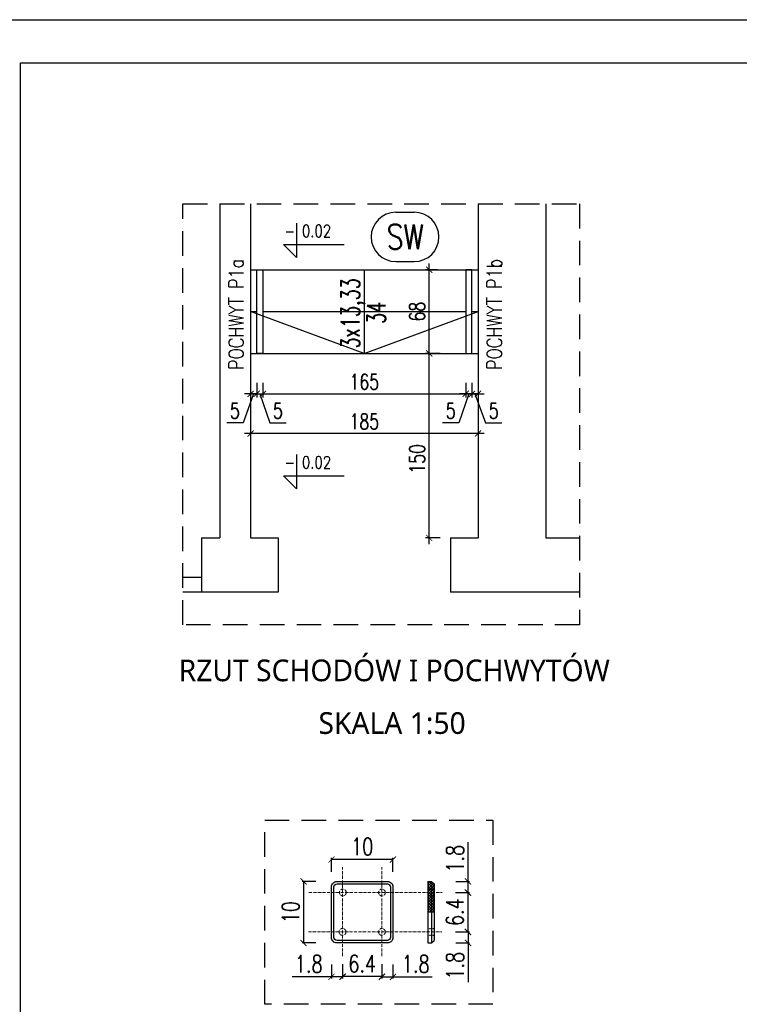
# Model space of a CAD drawing. Header units: millimetres. Extents: x 31969 to 285678, y -69766 to -1123.
# Tile 47 of 159: x 140331 to 140916, y -16873 to -16073. Entities that reach past the tile are written whole.
import ezdxf
from ezdxf.enums import TextEntityAlignment as Align

# ---------------------------------------------------------------- set-up
doc = ezdxf.new("R2010")
doc.units = ezdxf.units.MM
for name, pattern in [('ACAD_ISO10W100', [18, 12, -3, 0, -3]), ('HIDDEN', [0.375, 0.25, -0.125]), ('KRE_16_8', [24, 16, -8])]:
    doc.linetypes.add(name, pattern=pattern)
for name, color, linetype in [('a-balustrady detal', 5, 'Continuous'), ('a-biblioteka', 251, 'Continuous'), ('a-koty', 1, 'Continuous'), ('a-opis 2', 1, 'Continuous'), ('a-przerywana', 250, 'HIDDEN'), ('a-ramka', 7, 'Continuous'), ('a-schody', 3, 'Continuous'), ('a-widokowa', 3, 'Continuous'), ('a-wymiary', 11, 'Continuous'), ('A_detal', 150, 'Continuous'), ('A_ponad', 252, 'KRE_16_8'), ('A_widokowe_1', 4, 'Continuous')]:
    doc.layers.add(name, color=color, linetype=linetype)
doc.styles.add('PRZEKRÓJ2', font='l_10646.ttf')
doc.styles.add('WYMIAR', font='romans.shx', dxfattribs={"width": 0.8})
doc.styles.add('WYMIARY', font='simplex.shx', dxfattribs={"width": 0.75})
doc.dimstyles.new('MAREK50', dxfattribs={"dimtxt": 12.5, "dimasz": 5, "dimexe": 3, "dimexo": 2, "dimgap": 3.5, "dimtad": 1, "dimdec": 1, "dimdsep": 46, "dimtxsty": 'WYMIARY', "dimblk1": 'ARCHTICK', "dimblk2": 'ARCHTICK', "dimsah": 1, "dimcen": 2.5, "dimdle": 5, "dimadec": 0, "dimazin": 0, "dimtfac": 1, "dimtdec": 1, "dimtmove": 1, "dimatfit": 3, "dimldrblk": 'ARCHTICK', "dimfxl": 0, "dimtolj": 1, "dimtzin": 0, "dimarcsym": 0})
pattern_1 = [(315, (-1274062.8455, -194434.7474), (1.1225320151, 1.1225320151), []), (45, (-1274062.8455, -194434.7474), (-1.1225320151, 1.1225320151), [])]

# ---------------------------------------------------------------- blocks, each defined once
blk = doc.blocks.new('_ARCHTICK')
at = {"color": 0, "linetype": 'ByBlock', "const_width": 0.15}
blk.add_lwpolyline([(-0.5, -0.5), (0.5, 0.5)], dxfattribs=at)
blk = doc.blocks.new('*D494')
at = {"layer": 'a-wymiary', "color": 0, "lineweight": -2, "ltscale": 100}
for p, q in [((140518.67, -16395.43), (140518.67, -16412.29)), ((140703.67, -16395.43), (140703.67, -16412.29)), ((140708.67, -16409.29), (140513.67, -16409.29))]:
    blk.add_line(p, q, dxfattribs=at)
at = {"layer": 'DEFPOINTS', "color": 0, "ltscale": 100}
for p in [(140518.67, -16393.43), (140703.67, -16393.43), (140518.67, -16409.29)]:
    blk.add_point(p, dxfattribs=at)
at = {"layer": 'a-wymiary', "color": 0, "lineweight": -2, "ltscale": 100, "xscale": 5, "yscale": 5, "zscale": 5, "rotation": 180}
blk.add_blockref('_ARCHTICK', (140518.67, -16409.29), dxfattribs=at)
at = {"layer": 'a-wymiary', "color": 0, "lineweight": -2, "ltscale": 100, "xscale": 5, "yscale": 5, "zscale": 5}
blk.add_blockref('_ARCHTICK', (140703.67, -16409.29), dxfattribs=at)
at = {"layer": 'a-wymiary', "color": 0, "ltscale": 100, "insert": (140611.17, -16399.54), "char_height": 12.5, "attachment_point": 5, "style": 'WYMIARY'}
blk.add_mtext('\\A1;185', dxfattribs=at)
blk = doc.blocks.new('*D495')
at = {"layer": 'a-wymiary', "color": 0, "lineweight": -2, "ltscale": 100}
for p, q in [((140518.67, -16368.15), (140518.67, -16380.08)), ((140523.67, -16368.15), (140523.67, -16380.08)), ((140521.17, -16377.08), (140512.57, -16400.55)), ((140518.67, -16377.08), (140513.67, -16377.08)), ((140518.67, -16377.08), (140523.67, -16377.08)), ((140518.67, -16377.08), (140523.67, -16377.08)), ((140523.67, -16377.08), (140528.67, -16377.08)), ((140512.57, -16400.55), (140499.32, -16400.55))]:
    blk.add_line(p, q, dxfattribs=at)
at = {"layer": 'DEFPOINTS', "color": 0, "ltscale": 100}
for p in [(140518.67, -16366.15), (140523.67, -16366.15), (140523.67, -16377.08)]:
    blk.add_point(p, dxfattribs=at)
at = {"layer": 'a-wymiary', "color": 0, "lineweight": -2, "ltscale": 100, "xscale": 5, "yscale": 5, "zscale": 5}
blk.add_blockref('_ARCHTICK', (140518.67, -16377.08), dxfattribs=at)
at = {"layer": 'a-wymiary', "color": 0, "lineweight": -2, "ltscale": 100, "xscale": 5, "yscale": 5, "zscale": 5, "rotation": 180}
blk.add_blockref('_ARCHTICK', (140523.67, -16377.08), dxfattribs=at)
at = {"layer": 'a-wymiary', "color": 0, "ltscale": 100, "insert": (140505.94, -16390.8), "char_height": 12.5, "attachment_point": 5, "style": 'WYMIARY'}
blk.add_mtext('\\A1;5', dxfattribs=at)
blk = doc.blocks.new('*D496')
at = {"layer": 'a-wymiary', "color": 0, "lineweight": -2, "ltscale": 100}
for p, q in [((140523.67, -16368.15), (140523.67, -16380.08)), ((140528.67, -16368.15), (140528.67, -16380.08)), ((140523.67, -16377.08), (140518.67, -16377.08)), ((140523.67, -16377.08), (140528.67, -16377.08)), ((140523.67, -16377.08), (140528.67, -16377.08)), ((140526.17, -16377.08), (140534.27, -16400.55)), ((140528.67, -16377.08), (140533.67, -16377.08)), ((140534.27, -16400.55), (140547.52, -16400.55))]:
    blk.add_line(p, q, dxfattribs=at)
at = {"layer": 'DEFPOINTS', "color": 0, "ltscale": 100}
for p in [(140523.67, -16366.15), (140528.67, -16366.15), (140528.67, -16377.08)]:
    blk.add_point(p, dxfattribs=at)
at = {"layer": 'a-wymiary', "color": 0, "lineweight": -2, "ltscale": 100, "xscale": 5, "yscale": 5, "zscale": 5}
blk.add_blockref('_ARCHTICK', (140523.67, -16377.08), dxfattribs=at)
at = {"layer": 'a-wymiary', "color": 0, "lineweight": -2, "ltscale": 100, "xscale": 5, "yscale": 5, "zscale": 5, "rotation": 180}
blk.add_blockref('_ARCHTICK', (140528.67, -16377.08), dxfattribs=at)
at = {"layer": 'a-wymiary', "color": 0, "ltscale": 100, "insert": (140540.89, -16390.8), "char_height": 12.5, "attachment_point": 5, "style": 'WYMIARY'}
blk.add_mtext('\\A1;5', dxfattribs=at)
blk = doc.blocks.new('*D497')
at = {"layer": 'a-wymiary', "color": 0, "lineweight": -2, "ltscale": 100}
for p, q in [((140528.67, -16368.15), (140528.67, -16380.08)), ((140693.67, -16368.15), (140693.67, -16380.08)), ((140523.67, -16377.08), (140698.67, -16377.08))]:
    blk.add_line(p, q, dxfattribs=at)
at = {"layer": 'DEFPOINTS', "color": 0, "ltscale": 100}
for p in [(140528.67, -16366.15), (140693.67, -16366.15), (140693.67, -16377.08)]:
    blk.add_point(p, dxfattribs=at)
at = {"layer": 'a-wymiary', "color": 0, "lineweight": -2, "ltscale": 100, "xscale": 5, "yscale": 5, "zscale": 5, "rotation": 180}
blk.add_blockref('_ARCHTICK', (140528.67, -16377.08), dxfattribs=at)
at = {"layer": 'a-wymiary', "color": 0, "lineweight": -2, "ltscale": 100, "xscale": 5, "yscale": 5, "zscale": 5}
blk.add_blockref('_ARCHTICK', (140693.67, -16377.08), dxfattribs=at)
at = {"layer": 'a-wymiary', "color": 0, "ltscale": 100, "insert": (140611.17, -16367.33), "char_height": 12.5, "attachment_point": 5, "style": 'WYMIARY'}
blk.add_mtext('\\A1;165', dxfattribs=at)
blk = doc.blocks.new('*D498')
at = {"layer": 'a-wymiary', "color": 0, "lineweight": -2, "ltscale": 100}
for p, q in [((140698.67, -16368.15), (140698.67, -16380.08)), ((140703.67, -16368.15), (140703.67, -16380.08)), ((140698.67, -16377.08), (140693.67, -16377.08)), ((140703.67, -16377.08), (140698.67, -16377.08)), ((140703.67, -16377.08), (140698.67, -16377.08)), ((140701.17, -16377.08), (140709.76, -16400.55)), ((140703.67, -16377.08), (140708.67, -16377.08)), ((140709.76, -16400.55), (140723.01, -16400.55))]:
    blk.add_line(p, q, dxfattribs=at)
at = {"layer": 'DEFPOINTS', "color": 0, "ltscale": 100}
for p in [(140698.67, -16366.15), (140703.67, -16366.15), (140698.67, -16377.08)]:
    blk.add_point(p, dxfattribs=at)
at = {"layer": 'a-wymiary', "color": 0, "lineweight": -2, "ltscale": 100, "xscale": 5, "yscale": 5, "zscale": 5}
blk.add_blockref('_ARCHTICK', (140698.67, -16377.08), dxfattribs=at)
at = {"layer": 'a-wymiary', "color": 0, "lineweight": -2, "ltscale": 100, "xscale": 5, "yscale": 5, "zscale": 5, "rotation": 180}
blk.add_blockref('_ARCHTICK', (140703.67, -16377.08), dxfattribs=at)
at = {"layer": 'a-wymiary', "color": 0, "ltscale": 100, "insert": (140716.39, -16390.8), "char_height": 12.5, "attachment_point": 5, "style": 'WYMIARY'}
blk.add_mtext('\\A1;5', dxfattribs=at)
blk = doc.blocks.new('*D499')
at = {"layer": 'a-wymiary', "color": 0, "lineweight": -2, "ltscale": 100}
for p, q in [((140693.67, -16368.15), (140693.67, -16380.08)), ((140698.67, -16368.15), (140698.67, -16380.08)), ((140696.17, -16377.08), (140688.07, -16400.55)), ((140693.67, -16377.08), (140688.67, -16377.08)), ((140698.67, -16377.08), (140693.67, -16377.08)), ((140698.67, -16377.08), (140693.67, -16377.08)), ((140698.67, -16377.08), (140703.67, -16377.08)), ((140688.07, -16400.55), (140674.82, -16400.55))]:
    blk.add_line(p, q, dxfattribs=at)
at = {"layer": 'DEFPOINTS', "color": 0, "ltscale": 100}
for p in [(140693.67, -16366.15), (140698.67, -16366.15), (140693.67, -16377.08)]:
    blk.add_point(p, dxfattribs=at)
at = {"layer": 'a-wymiary', "color": 0, "lineweight": -2, "ltscale": 100, "xscale": 5, "yscale": 5, "zscale": 5}
blk.add_blockref('_ARCHTICK', (140693.67, -16377.08), dxfattribs=at)
at = {"layer": 'a-wymiary', "color": 0, "lineweight": -2, "ltscale": 100, "xscale": 5, "yscale": 5, "zscale": 5, "rotation": 180}
blk.add_blockref('_ARCHTICK', (140698.67, -16377.08), dxfattribs=at)
at = {"layer": 'a-wymiary', "color": 0, "ltscale": 100, "insert": (140681.44, -16390.8), "char_height": 12.5, "attachment_point": 5, "style": 'WYMIARY'}
blk.add_mtext('\\A1;5', dxfattribs=at)
blk = doc.blocks.new('*D500')
at = {"layer": 'a-wymiary', "color": 0, "lineweight": -2, "ltscale": 100}
for p, q in [((291537.17, 42692.47), (291537.17, 42703.72)), ((291587.17, 42702.47), (291537.17, 42702.47)), ((291587.17, 42692.47), (291587.17, 42703.72))]:
    blk.add_line(p, q, dxfattribs=at)
at = {"layer": 'DEFPOINTS', "color": 0, "ltscale": 100}
for p in [(291537.17, 42702.47), (291537.17, 42675.63), (291587.17, 42675.63)]:
    blk.add_point(p, dxfattribs=at)
at = {"layer": 'a-wymiary', "color": 0, "lineweight": -2, "ltscale": 100, "xscale": 5, "yscale": 5, "zscale": 5, "rotation": 180}
blk.add_blockref('_ARCHTICK', (291537.17, 42702.47), dxfattribs=at)
at = {"layer": 'a-wymiary', "color": 0, "lineweight": -2, "ltscale": 100, "xscale": 5, "yscale": 5, "zscale": 5}
blk.add_blockref('_ARCHTICK', (291587.17, 42702.47), dxfattribs=at)
at = {"layer": 'a-wymiary', "color": 0, "ltscale": 100, "insert": (291562.17, 42712.97), "char_height": 14, "attachment_point": 5, "style": 'WYMIARY'}
blk.add_mtext('\\A1;10', dxfattribs=at)
blk = doc.blocks.new('*D501')
at = {"layer": 'a-wymiary', "color": 0, "lineweight": -2, "ltscale": 100}
for p, q in [((291578.17, 42617.07), (291578.17, 42605.82)), ((291587.17, 42617.07), (291587.17, 42605.82)), ((291578.17, 42607.07), (291587.17, 42607.07)), ((291587.17, 42607.07), (291619.17, 42607.07))]:
    blk.add_line(p, q, dxfattribs=at)
at = {"layer": 'DEFPOINTS', "color": 0, "ltscale": 100}
for p in [(291578.17, 42643.63), (291587.17, 42643.63), (291578.17, 42607.07)]:
    blk.add_point(p, dxfattribs=at)
at = {"layer": 'a-wymiary', "color": 0, "lineweight": -2, "ltscale": 100, "xscale": 5, "yscale": 5, "zscale": 5, "rotation": 180}
blk.add_blockref('_ARCHTICK', (291578.17, 42607.07), dxfattribs=at)
at = {"layer": 'a-wymiary', "color": 0, "lineweight": -2, "ltscale": 100, "xscale": 5, "yscale": 5, "zscale": 5}
blk.add_blockref('_ARCHTICK', (291587.17, 42607.07), dxfattribs=at)
at = {"layer": 'a-wymiary', "color": 0, "ltscale": 100, "insert": (291605.67, 42617.57), "char_height": 14, "attachment_point": 5, "style": 'WYMIARY'}
blk.add_mtext('\\A1;1.8', dxfattribs=at)
blk = doc.blocks.new('*D502')
at = {"layer": 'a-wymiary', "color": 0, "lineweight": -2}
for p, q in [((291546.17, 42617.3), (291546.17, 42606.05)), ((291578.17, 42617.3), (291578.17, 42606.05)), ((291578.17, 42607.3), (291546.17, 42607.3))]:
    blk.add_line(p, q, dxfattribs=at)
at = {"layer": 'DEFPOINTS', "color": 0}
for p in [(291578.17, 42643.63), (291546.17, 42623.94), (291546.17, 42607.3)]:
    blk.add_point(p, dxfattribs=at)
at = {"layer": 'a-wymiary', "color": 0, "lineweight": -2, "xscale": 5, "yscale": 5, "zscale": 5, "rotation": 180}
blk.add_blockref('_ARCHTICK', (291546.17, 42607.3), dxfattribs=at)
at = {"layer": 'a-wymiary', "color": 0, "lineweight": -2, "xscale": 5, "yscale": 5, "zscale": 5}
blk.add_blockref('_ARCHTICK', (291578.17, 42607.3), dxfattribs=at)
at = {"layer": 'a-wymiary', "color": 0, "insert": (291562.17, 42617.8), "char_height": 14, "attachment_point": 5, "style": 'WYMIARY'}
blk.add_mtext('\\A1;6.4', dxfattribs=at)
blk = doc.blocks.new('*D503')
at = {"layer": 'a-wymiary', "color": 0, "lineweight": -2, "ltscale": 100}
for p, q in [((291537.17, 42617.07), (291537.17, 42605.82)), ((291546.17, 42617.07), (291546.17, 42605.82)), ((291537.17, 42607.07), (291505.17, 42607.07)), ((291546.17, 42607.07), (291537.17, 42607.07))]:
    blk.add_line(p, q, dxfattribs=at)
at = {"layer": 'DEFPOINTS', "color": 0, "ltscale": 100}
for p in [(291537.17, 42643.63), (291546.17, 42643.63), (291546.17, 42607.07)]:
    blk.add_point(p, dxfattribs=at)
at = {"layer": 'a-wymiary', "color": 0, "lineweight": -2, "ltscale": 100, "xscale": 5, "yscale": 5, "zscale": 5, "rotation": 180}
blk.add_blockref('_ARCHTICK', (291537.17, 42607.07), dxfattribs=at)
at = {"layer": 'a-wymiary', "color": 0, "lineweight": -2, "ltscale": 100, "xscale": 5, "yscale": 5, "zscale": 5}
blk.add_blockref('_ARCHTICK', (291546.17, 42607.07), dxfattribs=at)
at = {"layer": 'a-wymiary', "color": 0, "ltscale": 100, "insert": (291518.67, 42617.57), "char_height": 14, "attachment_point": 5, "style": 'WYMIARY'}
blk.add_mtext('\\A1;1.8', dxfattribs=at)
blk = doc.blocks.new('*D504')
at = {"layer": 'a-wymiary', "color": 0, "lineweight": -2, "ltscale": 100}
for p, q in [((291524.44, 42684.63), (291513.19, 42684.63)), ((291514.44, 42684.63), (291514.44, 42634.63)), ((291524.44, 42634.63), (291513.19, 42634.63))]:
    blk.add_line(p, q, dxfattribs=at)
at = {"layer": 'DEFPOINTS', "color": 0, "ltscale": 100}
for p in [(291546.17, 42684.63), (291514.44, 42634.63), (291546.17, 42634.63)]:
    blk.add_point(p, dxfattribs=at)
at = {"layer": 'a-wymiary', "color": 0, "lineweight": -2, "ltscale": 100, "xscale": 5, "yscale": 5, "zscale": 5}
for p, rotation in [((291514.44, 42684.63), 90), ((291514.44, 42634.63), 270)]:
    blk.add_blockref('_ARCHTICK', p, dxfattribs=dict(at, rotation=rotation))
at = {"layer": 'a-wymiary', "color": 0, "ltscale": 100, "insert": (291503.94, 42659.63), "char_height": 14, "attachment_point": 5, "rotation": 90, "style": 'WYMIARY'}
blk.add_mtext('\\A1;10', dxfattribs=at)
blk = doc.blocks.new('*D505')
at = {"layer": 'a-wymiary', "color": 0, "lineweight": -2, "ltscale": 100}
for p, q in [((291648.19, 42684.63), (291648.19, 42716.63)), ((291638.19, 42684.63), (291649.44, 42684.63)), ((291648.19, 42675.63), (291648.19, 42684.63)), ((291638.19, 42675.63), (291649.44, 42675.63))]:
    blk.add_line(p, q, dxfattribs=at)
at = {"layer": 'DEFPOINTS', "color": 0, "ltscale": 100}
for p in [(291615.38, 42684.63), (291615.38, 42675.63), (291648.19, 42675.63)]:
    blk.add_point(p, dxfattribs=at)
at = {"layer": 'a-wymiary', "color": 0, "lineweight": -2, "ltscale": 100, "xscale": 5, "yscale": 5, "zscale": 5}
for p, rotation in [((291648.19, 42684.63), 90), ((291648.19, 42675.63), 270)]:
    blk.add_blockref('_ARCHTICK', p, dxfattribs=dict(at, rotation=rotation))
at = {"layer": 'a-wymiary', "color": 0, "ltscale": 100, "insert": (291637.69, 42703.13), "char_height": 14, "attachment_point": 5, "rotation": 90, "style": 'WYMIARY'}
blk.add_mtext('\\A1;1.8', dxfattribs=at)
blk = doc.blocks.new('*D506')
at = {"layer": 'a-wymiary', "color": 0, "lineweight": -2}
for p, q in [((291637.97, 42675.63), (291649.22, 42675.63)), ((291647.97, 42675.63), (291647.97, 42643.63)), ((291637.97, 42643.63), (291649.22, 42643.63))]:
    blk.add_line(p, q, dxfattribs=at)
at = {"layer": 'DEFPOINTS', "color": 0}
for p in [(291615.38, 42675.63), (291624.26, 42643.63), (291647.97, 42643.63)]:
    blk.add_point(p, dxfattribs=at)
at = {"layer": 'a-wymiary', "color": 0, "lineweight": -2, "xscale": 5, "yscale": 5, "zscale": 5}
for p, rotation in [((291647.97, 42675.63), 90), ((291647.97, 42643.63), 270)]:
    blk.add_blockref('_ARCHTICK', p, dxfattribs=dict(at, rotation=rotation))
at = {"layer": 'a-wymiary', "color": 0, "insert": (291637.47, 42659.63), "char_height": 14, "attachment_point": 5, "rotation": 90, "style": 'WYMIARY'}
blk.add_mtext('\\A1;6.4', dxfattribs=at)
blk = doc.blocks.new('*D507')
at = {"layer": 'a-wymiary', "color": 0, "lineweight": -2, "ltscale": 100}
for p, q in [((291638.19, 42643.63), (291649.44, 42643.63)), ((291648.19, 42643.63), (291648.19, 42634.63)), ((291638.19, 42634.63), (291649.44, 42634.63)), ((291648.19, 42634.63), (291648.19, 42602.63))]:
    blk.add_line(p, q, dxfattribs=at)
at = {"layer": 'DEFPOINTS', "color": 0, "ltscale": 100}
for p in [(291615.38, 42643.63), (291648.19, 42643.63), (291615.38, 42634.63)]:
    blk.add_point(p, dxfattribs=at)
at = {"layer": 'a-wymiary', "color": 0, "lineweight": -2, "ltscale": 100, "xscale": 5, "yscale": 5, "zscale": 5}
for p, rotation in [((291648.19, 42643.63), 90), ((291648.19, 42634.63), 270)]:
    blk.add_blockref('_ARCHTICK', p, dxfattribs=dict(at, rotation=rotation))
at = {"layer": 'a-wymiary', "color": 0, "ltscale": 100, "insert": (291637.69, 42616.13), "char_height": 14, "attachment_point": 5, "rotation": 90, "style": 'WYMIARY'}
blk.add_mtext('\\A1;1.8', dxfattribs=at)
blk = doc.blocks.new('*D509')
at = {"layer": 'a-wymiary', "color": 0, "lineweight": -2, "ltscale": 100}
for p, q in [((140663.98, -16499.22), (140663.98, -16339.22)), ((140672.87, -16344.22), (140660.98, -16344.22)), ((140672.87, -16494.22), (140660.98, -16494.22))]:
    blk.add_line(p, q, dxfattribs=at)
at = {"layer": 'DEFPOINTS', "color": 0, "ltscale": 100}
for p in [(140663.98, -16344.22), (140674.87, -16344.22), (140674.87, -16494.22)]:
    blk.add_point(p, dxfattribs=at)
at = {"layer": 'a-wymiary', "color": 0, "lineweight": -2, "ltscale": 100, "xscale": 5, "yscale": 5, "zscale": 5}
for p, rotation in [((140663.98, -16344.22), 90), ((140663.98, -16494.22), 270)]:
    blk.add_blockref('_ARCHTICK', p, dxfattribs=dict(at, rotation=rotation))
at = {"layer": 'a-wymiary', "color": 0, "ltscale": 100, "insert": (140654.23, -16429.98), "char_height": 12.5, "attachment_point": 5, "rotation": 90, "style": 'WYMIARY'}
blk.add_mtext('\\A1;150', dxfattribs=at)
blk = doc.blocks.new('*D510')
at = {"layer": 'a-wymiary', "color": 0, "lineweight": -2, "ltscale": 100}
for p, q in [((140663.98, -16349.22), (140663.98, -16271.22)), ((140670.72, -16276.22), (140660.98, -16276.22)), ((140672.87, -16344.22), (140660.98, -16344.22))]:
    blk.add_line(p, q, dxfattribs=at)
at = {"layer": 'DEFPOINTS', "color": 0, "ltscale": 100}
for p in [(140663.98, -16276.22), (140672.72, -16276.22), (140674.87, -16344.22)]:
    blk.add_point(p, dxfattribs=at)
at = {"layer": 'a-wymiary', "color": 0, "lineweight": -2, "ltscale": 100, "xscale": 5, "yscale": 5, "zscale": 5}
for p, rotation in [((140663.98, -16276.22), 90), ((140663.98, -16344.22), 270)]:
    blk.add_blockref('_ARCHTICK', p, dxfattribs=dict(at, rotation=rotation))
at = {"layer": 'a-wymiary', "color": 0, "ltscale": 100, "insert": (140654.23, -16310.22), "char_height": 12.5, "attachment_point": 5, "rotation": 90, "style": 'WYMIARY'}
blk.add_mtext('\\A1;68', dxfattribs=at)
blk = doc.blocks.new('A$C26DB4816')
at = {"layer": 'A_widokowe_1', "ltscale": 15}
h = blk.add_hatch(dxfattribs=at)
h.set_pattern_fill('ANSI37', color=256, scale=0.5, angle=-90, style=0)
h.set_pattern_definition(pattern_1)
h.paths.add_polyline_path([(135.77, 99.89), (132.77, 99.89), (132.77, 93.64), (135.77, 93.64)])
h.paths.add_polyline_path([(135.77, 93.64), (132.77, 93.64), (132.77, 88.14), (135.77, 88.14)])
h.paths.add_polyline_path([(135.77, 88.14), (137.77, 88.14), (137.77, 93.64), (135.77, 93.64)])
h.paths.add_polyline_path([(135.77, 93.64), (137.77, 93.64), (137.77, 97.89), (135.77, 99.89)])
h = blk.add_hatch(dxfattribs=at)
h.set_pattern_fill('ANSI37', color=256, scale=0.5, angle=-90, style=0)
h.set_pattern_definition(pattern_1)
h.paths.add_polyline_path([(135.77, 74.89), (135.77, 88.14), (132.77, 88.14), (132.77, 74.89)])
h.paths.add_polyline_path([(137.77, 88.14), (135.77, 88.14), (135.77, 74.89), (137.77, 74.89)])
at = {"layer": 'a-balustrady detal', "ltscale": 0.05}
for p, q in [((132.77, 99.89), (132.77, 93.64)), ((132.77, 99.89), (135.77, 99.89)), ((135.77, 99.89), (137.77, 97.89)), ((137.77, 97.89), (137.77, 93.64)), ((132.77, 93.64), (132.77, 88.14)), ((132.77, 93.64), (137.77, 93.64)), ((132.77, 88.14), (132.77, 49.89)), ((132.77, 88.14), (137.77, 88.14)), ((137.77, 93.64), (137.77, 88.14)), ((137.77, 88.14), (137.77, 51.89)), ((135.77, 74.89), (135.77, 49.89)), ((132.77, 49.89), (135.77, 49.89)), ((135.77, 49.89), (137.77, 51.89))]:
    blk.add_line(p, q, dxfattribs=at)
for points in [[(54.34, 64.89), (54.34, 95.39, -0.414214), (58.84, 99.89), (99.84, 99.89, -0.414214), (104.34, 95.39), (104.34, 64.89)], [(56.34, 64.89), (56.34, 95.39, -0.414214), (58.84, 97.89), (99.84, 97.89, -0.414214), (102.34, 95.39), (102.34, 64.89)], [(104.34, 64.89), (104.34, 54.39, -0.414214), (99.84, 49.89), (58.84, 49.89, -0.414214), (54.34, 54.39), (54.34, 64.89)], [(102.34, 64.89), (102.34, 54.39, -0.414214), (99.84, 51.89), (58.84, 51.89, -0.414214), (56.34, 54.39), (56.34, 64.89)]]:
    blk.add_lwpolyline(points, format="xyb", dxfattribs=at)
at = {"layer": 'a-biblioteka', "linetype": 'ACAD_ISO10W100', "lineweight": 0, "ltscale": 0.2}
for p, q in [((63.34, 39.2), (63.34, 111.53)), ((95.34, 39.2), (95.34, 111.53)), ((35.92, 90.89), (144.27, 90.89)), ((35.68, 58.89), (144.03, 58.89))]:
    blk.add_line(p, q, dxfattribs=at)
for centre in [(63.58, 90.89), (95.34, 90.89), (63.34, 58.89), (95.34, 58.89)]:
    blk.add_circle(centre, 2.75, dxfattribs=at)
at = {"layer": 'a-przerywana', "color": 3, "ltscale": 80}
blk.add_lwpolyline([(0, 149.76), (185.65, 149.76), (185.65, 0), (0, 0)], close=True, dxfattribs=at)
at = {"layer": 'A_detal'}
blk.add_line((137.77, 74.89), (132.77, 74.89), dxfattribs=at)
at = {"layer": 'A_ponad', "color": 4, "ltscale": 0.05}
blk.add_line((135.77, 99.89), (135.77, 74.89), dxfattribs=at)
at = {"layer": 'A_ponad', "color": 4, "ltscale": 0.008}
for p, q in [((132.77, 61.64), (137.77, 61.64)), ((132.77, 56.14), (137.77, 56.14))]:
    blk.add_line(p, q, dxfattribs=at)
at = {"layer": 'a-wymiary', "ltscale": 100}
dim = blk.add_linear_dim(base=(54.34, 117.73), p1=(104.34, 90.89), p2=(54.34, 90.89), text='10', dimstyle='MAREK50', override={"dimfxl": 10}, dxfattribs=at)
dim.commit()
dim.dimension.update_dxf_attribs({"geometry": '*D500', "text_midpoint": (79.34, 128.23), "insert": (-291482.83, -42584.74)})
for base, p1, p2, angle, picture, middle in [((165.36, 90.89), (132.54, 99.89), (132.54, 90.89), 90, '*D505', (165.36, 118.39)), ((63.34, 22.33), (54.34, 58.89), (63.34, 58.89), 180, '*D503', (35.84, 22.33)), ((165.36, 58.89), (132.54, 49.89), (132.54, 58.89), 270, '*D507', (165.36, 31.39))]:
    dim = blk.add_linear_dim(base=base, p1=p1, p2=p2, angle=angle, text='1.8', dimstyle='MAREK50', override={"dimfxl": 10}, dxfattribs=at)
    dim.commit()
    dim.dimension.update_dxf_attribs({"geometry": picture, "text_midpoint": middle, "dimtype": 128, "insert": (-291482.83, -42584.74)})
dim = blk.add_linear_dim(base=(31.61, 49.89), p1=(63.34, 99.89), p2=(63.34, 49.89), angle=90, text='10', dimstyle='MAREK50', override={"dimfxl": 10}, dxfattribs=at)
dim.commit()
dim.dimension.update_dxf_attribs({"geometry": '*D504', "text_midpoint": (21.11, 74.89), "insert": (-291482.83, -42584.74)})
at = {"layer": 'a-wymiary'}
dim = blk.add_linear_dim(base=(165.13, 58.89), p1=(132.54, 90.89), p2=(141.43, 58.89), angle=90, text='6.4', dimstyle='MAREK50', override={"dimtmove": 1, "dimfxl": 10}, dxfattribs=at)
dim.commit()
dim.dimension.update_dxf_attribs({"geometry": '*D506', "text_midpoint": (154.63, 74.89), "insert": (-291482.83, -42584.74)})
dim = blk.add_linear_dim(base=(63.34, 22.56), p1=(95.34, 58.89), p2=(63.34, 39.2), text='6.4', dimstyle='MAREK50', override={"dimtmove": 1, "dimfxl": 10}, dxfattribs=at)
dim.commit()
dim.dimension.update_dxf_attribs({"geometry": '*D502', "text_midpoint": (79.34, 33.06), "insert": (-291482.83, -42584.74)})
at = {"layer": 'a-wymiary', "ltscale": 100}
dim = blk.add_linear_dim(base=(95.34, 22.33), p1=(104.34, 58.89), p2=(95.34, 58.89), text='1.8', dimstyle='MAREK50', override={"dimfxl": 10}, dxfattribs=at)
dim.commit()
dim.dimension.update_dxf_attribs({"geometry": '*D501', "text_midpoint": (122.84, 22.33), "dimtype": 128, "insert": (-291482.83, -42584.74)})

msp = doc.modelspace()

# ---------------------------------------------------------------- linework, layer by layer
at = {"layer": 'a-balustrady detal', "ltscale": 0.5}
for points in [[(140523.67, -16276.22), (140528.67, -16276.22), (140528.67, -16344.22), (140523.67, -16344.22)], [(140698.67, -16276.22), (140693.67, -16276.22), (140693.67, -16344.22), (140698.67, -16344.22)]]:
    msp.add_lwpolyline(points, close=True, dxfattribs=at)
at = {"layer": 'a-koty'}
for points in [[(140556.08, -16238.21), (140556.08, -16266.15), (140545.47, -16255.53), (140594.8, -16255.53)], [(140556.08, -16426.34), (140556.08, -16454.28), (140545.47, -16443.66), (140594.8, -16443.66)]]:
    msp.add_lwpolyline(points, dxfattribs=at)
at = {"layer": 'a-przerywana', "color": 3, "ltscale": 80}
msp.add_lwpolyline([(140463.69, -16222.59), (140786.22, -16222.59), (140786.22, -16564.87), (140463.69, -16564.87)], close=True, dxfattribs=at)
at = {"layer": 'a-ramka', "ltscale": 0.5, "elevation": -38205}
for points in [[(142306.66, -17557.87), (140206.66, -17557.87), (140206.66, -16072.87), (142306.66, -16072.87)], [(140331.66, -16107.87), (142271.66, -16107.87), (142271.66, -17522.87), (140331.66, -17522.87)]]:
    msp.add_lwpolyline(points, close=True, dxfattribs=at)
at = {"layer": 'a-schody'}
for p, q in [((140636.77, -16229.46), (140651.77, -16229.46)), ((140636.77, -16269.56), (140651.77, -16269.56)), ((140518.67, -16276.22), (140703.67, -16276.22)), ((140611.17, -16276.22), (140611.17, -16344.22)), ((140518.67, -16310.22), (140523.67, -16310.22)), ((140611.17, -16344.22), (140518.67, -16310.22)), ((140528.67, -16310.22), (140693.67, -16310.22)), ((140611.17, -16344.22), (140703.67, -16310.22)), ((140698.67, -16310.22), (140703.67, -16310.22)), ((140518.67, -16344.22), (140703.67, -16344.22))]:
    msp.add_line(p, q, dxfattribs=at)
for centre, start, end in [((140636.77, -16249.51), 90, 270), ((140651.77, -16249.51), 270, 90)]:
    msp.add_arc(centre, 20.05, start, end, dxfattribs=at)
at = {"layer": 'a-widokowa'}
for p, q in [((140493.67, -16222.59), (140493.67, -16494.22)), ((140518.67, -16222.59), (140518.67, -16494.22)), ((140703.67, -16222.59), (140703.67, -16494.22)), ((140758.67, -16222.59), (140758.67, -16494.22)), ((140478.67, -16494.22), (140493.67, -16494.22)), ((140478.67, -16494.22), (140478.67, -16538.22)), ((140518.67, -16494.22), (140541.17, -16494.22)), ((140541.17, -16494.22), (140541.17, -16538.22)), ((140681.17, -16494.22), (140703.67, -16494.22)), ((140681.17, -16494.22), (140681.17, -16538.22)), ((140758.67, -16494.22), (140786.22, -16494.22)), ((140463.69, -16526.22), (140478.67, -16526.22)), ((140541.17, -16538.22), (140463.69, -16538.22)), ((140703.67, -16538.22), (140681.17, -16538.22)), ((140786.22, -16538.22), (140681.17, -16538.22))]:
    msp.add_line(p, q, dxfattribs=at)

# ---------------------------------------------------------------- block references
at = {"layer": 'a-schody', "ltscale": 100}
msp.add_blockref('A$C26DB4816', (140530.14, -16873.44), dxfattribs=at)

# ---------------------------------------------------------------- texts
at = {"layer": 'a-koty', "char_height": 9.9, "width": 231.4877, "attachment_point": 1, "style": 'WYMIAR'}
for insert in [(140546.19, -16239.78), (140546.19, -16427.91)]:
    msp.add_mtext('- 0.02', dxfattribs=dict(at, insert=insert))
at = {"layer": 'a-opis 2', "ltscale": 40, "style": 'PRZEKRÓJ2'}
for s, height, p in [('RZUT SCHODÓW I POCHWYTÓW', 17.6356, (140635.53, -16601.94)), ('SKALA 1:50', 17.636, (140633.75, -16644.77))]:
    msp.add_text(s, height=height, dxfattribs=at).set_placement(p, align=Align.MIDDLE_CENTER)
at = {"layer": 'a-opis 2', "char_height": 12, "width": 173.7387, "rotation": 90, "style": 'WYMIAR'}
for s, insert, attachment_point in [('POCHWYT P1a', (140501.03, -16357.67), 1), ('POCHWYT P1b', (140722.93, -16357.67), 7)]:
    msp.add_mtext(s, dxfattribs=dict(at, insert=insert, attachment_point=attachment_point))
at = {"layer": 'a-schody', "style": 'WYMIAR', "width": 0.7}
for s, p in [('3x13,33', (140599.85, -16340.25)), ('34', (140620.93, -16320.21))]:
    msp.add_text(s, height=15, rotation=90, dxfattribs=at).set_placement(p, align=Align.MIDDLE_LEFT)
at = {"layer": 'a-schody', "insert": (140659.64, -16259.41), "char_height": 20.047, "width": 23.6587, "attachment_point": 9, "style": 'WYMIAR'}
msp.add_mtext('SW', dxfattribs=at)

# ---------------------------------------------------------------- dimensions: what is measured, and where the dimension line sits
at = {"layer": 'a-wymiary', "ltscale": 100}
dim = msp.add_linear_dim(base=(140663.98, -16276.22), p1=(140674.87, -16344.22), p2=(140672.72, -16276.22), angle=90, dimstyle='MAREK50', override={"dimfxl": 10}, dxfattribs=at)
dim.commit()
dim.dimension.update_dxf_attribs({"geometry": '*D510', "text_midpoint": (140654.23, -16310.22)})
for base, p1, p2, angle, picture, middle in [((140663.98, -16344.22), (140674.87, -16494.22), (140674.87, -16344.22), 90, '*D509', (140663.98, -16429.98)), ((140693.67, -16377.08), (140698.67, -16366.15), (140693.67, -16366.15), 180, '*D499', (140684.57, -16400.55)), ((140698.67, -16377.08), (140703.67, -16366.15), (140698.67, -16366.15), 180, '*D498', (140713.26, -16400.55))]:
    dim = msp.add_linear_dim(base=base, p1=p1, p2=p2, angle=angle, dimstyle='MAREK50', override={"dimfxl": 10}, dxfattribs=at)
    dim.commit()
    dim.dimension.update_dxf_attribs({"geometry": picture, "text_midpoint": middle, "dimtype": 160})
for base, p1, p2, picture, middle in [((140693.67, -16377.08), (140528.67, -16366.15), (140693.67, -16366.15), '*D497', (140611.17, -16367.33)), ((140518.67, -16409.29), (140703.67, -16393.43), (140518.67, -16393.43), '*D494', (140611.17, -16399.54))]:
    dim = msp.add_linear_dim(base=base, p1=p1, p2=p2, dimstyle='MAREK50', override={"dimfxl": 10}, dxfattribs=at)
    dim.commit()
    dim.dimension.update_dxf_attribs({"geometry": picture, "text_midpoint": middle})
for base, p1, p2, picture, middle in [((140523.67, -16377.08), (140518.67, -16366.15), (140523.67, -16366.15), '*D495', (140509.07, -16400.55)), ((140528.67, -16377.08), (140523.67, -16366.15), (140528.67, -16366.15), '*D496', (140537.77, -16400.55))]:
    dim = msp.add_linear_dim(base=base, p1=p1, p2=p2, dimstyle='MAREK50', override={"dimfxl": 10}, dxfattribs=at)
    dim.commit()
    dim.dimension.update_dxf_attribs({"geometry": picture, "text_midpoint": middle, "dimtype": 160})

doc.saveas('drawing.dxf')
